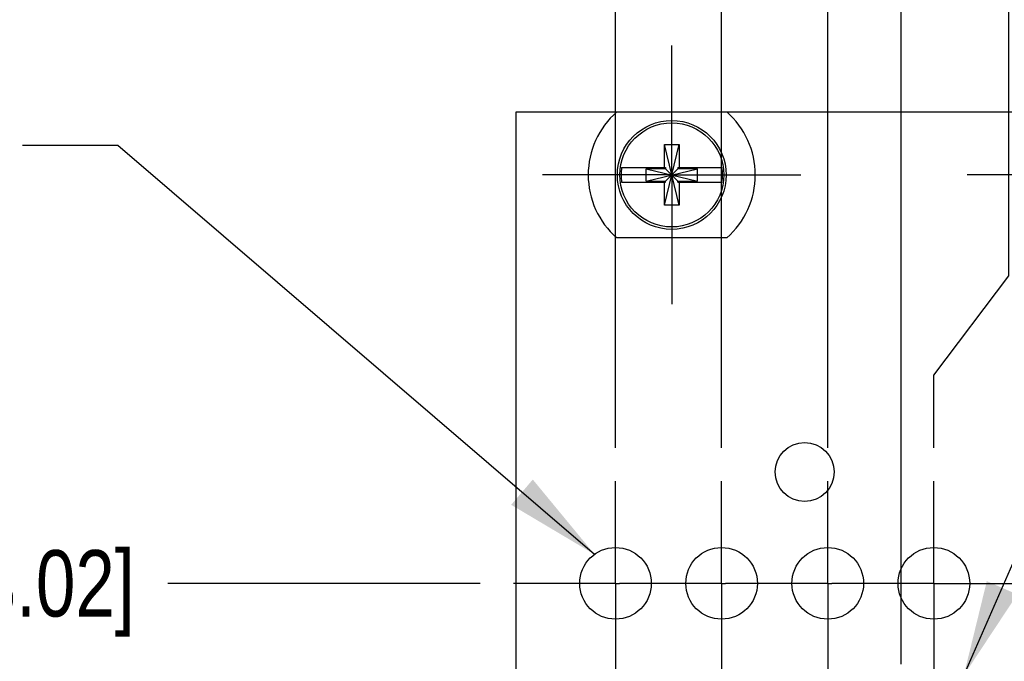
# Model space of a CAD drawing. Header units: inches. Extents: x 0.2 to 16.8, y 0.2 to 10.8.
# Tile 11 of 14: x 6.7 to 8.6, y 7.3 to 8.5. Entities that reach past the tile are written whole.
import ezdxf

# ---------------------------------------------------------------- set-up
doc = ezdxf.new("R2010")
doc.units = ezdxf.units.IN
doc.header["$LTSCALE"] = 0.935
doc.header["$MEASUREMENT"] = 0
doc.linetypes.add('CENTER', pattern=[0.6, 0.375, -0.075, 0.075, -0.075])
doc.layers.get('0').update_dxf_attribs({"linetype": 'CONTINUOUS'})
for name, color, linetype in [('DEFAULT_1', 7, 'CENTER'), ('DETAIL', 7, 'CONTINUOUS'), ('DIMENSIONS', 7, 'CONTINUOUS')]:
    doc.layers.add(name, color=color, linetype=linetype)
doc.styles.get("Standard").update_dxf_attribs({"font": 'txt', "width": 0.8})
doc.dimstyles.new('DIMSTYLE_1', dxfattribs={"dimtxt": 0.125, "dimasz": 0.18, "dimexe": 0.125, "dimexo": 0.0625, "dimgap": 0.09, "dimtad": 0, "dimtih": 1, "dimtoh": 1, "dimdec": 3, "dimzin": 4, "dimdsep": 46, "dimtxsty": 'STANDARD', "dimblk": '_FILLED', "dimblk1": '_FILLED', "dimblk2": '_FILLED', "dimcen": 0.09, "dimadec": 0, "dimazin": 0, "dimtp": 0.01, "dimtm": 0.01, "dimtfac": 1, "dimtdec": 3, "dimtofl": 0, "dimtmove": 0, "dimatfit": 3, "dimldrblk": '_FILLED', "dimfxl": 1, "dimtolj": 1, "dimtzin": 4, "dimarcsym": 0})
doc.dimstyles.get("Standard").update_dxf_attribs({"dimtxt": 0.125, "dimasz": 0.18, "dimexe": 0.125, "dimexo": 0.0625, "dimgap": 0.09, "dimtad": 0, "dimtih": 1, "dimtoh": 1, "dimdec": 3, "dimzin": 4, "dimdsep": 46, "dimtxsty": 'STANDARD', "dimblk": '_FILLED', "dimblk1": '_FILLED', "dimblk2": '_FILLED', "dimcen": 0.09, "dimadec": 0, "dimazin": 0, "dimtol": 1, "dimtp": 0.01, "dimtm": 0.01, "dimtfac": 1, "dimtdec": 3, "dimtofl": 0, "dimtmove": 0, "dimatfit": 3, "dimldrblk": '_FILLED', "dimfxl": 1, "dimtolj": 1, "dimtzin": 4, "dimarcsym": 0})

# ---------------------------------------------------------------- blocks, each defined once
blk = doc.blocks.new('*D7')
at = {"layer": 'DIMENSIONS', "color": 2, "linetype": 'CONTINUOUS'}
blk.add_line((7.5725, 7.4547), (6.9835, 7.4547), dxfattribs=at)
at = {"layer": 'DIMENSIONS', "color": 2, "linetype": 'CONTINUOUS', "insert": (6.921, 7.5172), "char_height": 0.125, "width": 1.425, "attachment_point": 3, "line_spacing_factor": 0.9}
blk.add_mtext('4.056{\\Ftxt.shx;\\W1.000000;\\H0.125000; }[103.02]', dxfattribs=at)
blk = doc.blocks.new('_FILLED')
at = {"color": 0, "linetype": 'BYBLOCK'}
blk.add_solid([(0, 0), (-1, 0.174), (-1, -0.174)], dxfattribs=at)
blk = doc.blocks.new('*D13')
at = {"layer": 'DIMENSIONS', "color": 2, "linetype": 'CONTINUOUS'}
for p, q in [((8.5687, 8.0339), (8.5687, 9.0251)), ((8.4275, 7.8469), (8.5687, 8.0339)), ((8.4275, 7.7097), (8.4275, 7.8469))]:
    blk.add_line(p, q, dxfattribs=at)
at = {"layer": 'DIMENSIONS', "color": 2, "linetype": 'CONTINUOUS', "insert": (8.5062, 9.0876), "char_height": 0.125, "width": 1.125, "attachment_point": 1, "rotation": 90, "line_spacing_factor": 0.9}
blk.add_mtext('.306{\\Ftxt.shx;\\W1.000000;\\H0.125000; }[7.77]', dxfattribs=at)
blk = doc.blocks.new('*D14')
at = {"layer": 'DIMENSIONS', "color": 2, "linetype": 'CONTINUOUS'}
blk.add_line((8.2275, 7.7097), (8.2275, 9.0251), dxfattribs=at)
at = {"layer": 'DIMENSIONS', "color": 2, "linetype": 'CONTINUOUS', "insert": (8.165, 9.0876), "char_height": 0.125, "width": 1.225, "attachment_point": 1, "rotation": 90, "line_spacing_factor": 0.9}
blk.add_mtext('.506{\\Ftxt.shx;\\W1.000000;\\H0.125000; }[12.85]', dxfattribs=at)
blk = doc.blocks.new('*D15')
at = {"layer": 'DIMENSIONS', "color": 2, "linetype": 'CONTINUOUS'}
blk.add_line((8.0275, 7.7097), (8.0275, 9.0251), dxfattribs=at)
at = {"layer": 'DIMENSIONS', "color": 2, "linetype": 'CONTINUOUS', "insert": (7.965, 9.0876), "char_height": 0.125, "width": 1.225, "attachment_point": 1, "rotation": 90, "line_spacing_factor": 0.9}
blk.add_mtext('.706{\\Ftxt.shx;\\W1.000000;\\H0.125000; }[17.93]', dxfattribs=at)
blk = doc.blocks.new('*D16')
at = {"layer": 'DIMENSIONS', "color": 2, "linetype": 'CONTINUOUS'}
blk.add_line((7.8275, 7.7097), (7.8275, 9.0251), dxfattribs=at)
at = {"layer": 'DIMENSIONS', "color": 2, "linetype": 'CONTINUOUS', "insert": (7.765, 9.0876), "char_height": 0.125, "width": 1.225, "attachment_point": 1, "rotation": 90, "line_spacing_factor": 0.9}
blk.add_mtext('.906{\\Ftxt.shx;\\W1.000000;\\H0.125000; }[23.01]', dxfattribs=at)
blk = doc.blocks.new('*D17')
at = {"layer": 'DIMENSIONS', "color": 2, "linetype": 'CONTINUOUS'}
blk.add_line((8.3659, 7.3027), (8.3659, 9.0251), dxfattribs=at)
at = {"layer": 'DIMENSIONS', "color": 2, "linetype": 'CONTINUOUS', "insert": (8.3034, 9.0876), "char_height": 0.125, "width": 1.125, "attachment_point": 1, "rotation": 90, "line_spacing_factor": 0.9}
blk.add_mtext('.368{\\Ftxt.shx;\\W1.000000;\\H0.125000; }[9.34]', dxfattribs=at)

msp = doc.modelspace()

# ---------------------------------------------------------------- linework, layer by layer
at = {"color": 7, "linetype": 'CONTINUOUS'}
for p, q in [((7.6395, 8.3419), (7.6395, 3.2749)), ((7.8298, 8.3419), (7.6395, 8.3419)), ((7.8298, 8.3424), (8.0373, 8.3424)), ((8.6298, 8.3419), (8.0373, 8.3419)), ((7.9197, 8.1668), (7.9473, 8.2809)), ((7.9197, 8.2376), (7.9197, 8.2809)), ((7.9473, 8.1668), (7.9197, 8.2809)), ((7.9197, 8.2809), (7.9473, 8.2809)), ((7.9473, 8.2809), (7.9473, 8.2376)), ((7.8389, 8.2376), (7.9218, 8.2376)), ((7.885, 8.2121), (7.885, 8.2356)), ((7.885, 8.2356), (7.9821, 8.2121)), ((7.885, 8.2121), (7.9821, 8.2356)), ((7.9218, 8.2356), (7.885, 8.2356)), ((7.9218, 8.2376), (7.9218, 8.2356)), ((7.9218, 8.2121), (7.9452, 8.2356)), ((7.9452, 8.2121), (7.9218, 8.2356)), ((7.9452, 8.2376), (7.9452, 8.2356)), ((7.9452, 8.2376), (8.0282, 8.2376)), ((7.9821, 8.2356), (7.9452, 8.2356)), ((7.9821, 8.2121), (7.9821, 8.2356)), ((7.8389, 8.2101), (7.9218, 8.2101)), ((7.885, 8.2121), (7.9218, 8.2121)), ((7.9197, 8.1668), (7.9197, 8.2101)), ((7.9218, 8.2101), (7.9218, 8.2121)), ((7.9452, 8.2101), (7.9452, 8.2121)), ((7.9452, 8.2121), (7.9821, 8.2121)), ((7.9452, 8.2101), (8.0282, 8.2101)), ((7.9473, 8.2101), (7.9473, 8.1668)), ((7.9473, 8.1668), (7.9197, 8.1668)), ((8.0373, 8.1054), (7.8298, 8.1054))]:
    msp.add_line(p, q, dxfattribs=at)
for centre, radius in [((7.9335, 8.2239), 0.1025), ((7.9335, 8.2239), 0.098), ((8.1839, 7.6645), 0.0555), ((7.8275, 7.4547), 0.0675), ((8.0275, 7.4547), 0.0675), ((8.2275, 7.4547), 0.0675), ((8.4275, 7.4547), 0.0675)]:
    msp.add_circle(centre, radius, dxfattribs=at)
for radius, start, end in [(0.1575, 131.203, 228.797), (0.1575, 311.203, 48.797), (0.0956, 171.7166, 188.2834), (0.0956, 351.7166, 8.2834)]:
    msp.add_arc((7.9335, 8.2239), radius, start, end, dxfattribs=at)
at = {"layer": 'DEFAULT_1', "color": 7, "linetype": 'CENTER'}
for p, q in [((7.9335, 8.2239), (7.9335, 8.4674)), ((7.9335, 8.2239), (7.69, 8.2239)), ((7.9335, 8.2239), (7.9335, 7.9804)), ((7.9335, 8.2239), (8.177, 8.2239)), ((8.7335, 8.2239), (8.49, 8.2239)), ((7.8275, 7.4547), (7.8275, 7.6472)), ((8.0275, 7.4547), (8.0275, 7.6472)), ((8.2275, 7.4547), (8.2275, 7.6472)), ((8.4275, 7.4547), (8.4275, 7.6472)), ((7.8275, 7.4547), (7.635, 7.4547)), ((7.8275, 7.4547), (7.8275, 7.2622)), ((7.8275, 7.4547), (7.835, 7.4547)), ((8.0275, 7.4547), (7.835, 7.4547)), ((8.0275, 7.4547), (8.0275, 7.2622)), ((8.0275, 7.4547), (8.035, 7.4547)), ((8.2275, 7.4547), (8.035, 7.4547)), ((8.2275, 7.4547), (8.2275, 7.2622)), ((8.2275, 7.4547), (8.235, 7.4547)), ((8.4275, 7.4547), (8.235, 7.4547)), ((8.4275, 7.4547), (8.4275, 7.2622)), ((8.4275, 7.4547), (8.62, 7.4547))]:
    msp.add_line(p, q, dxfattribs=at)

# ---------------------------------------------------------------- dimensions: what is measured, and where the dimension line sits
at = {"layer": 'DIMENSIONS', "color": 2, "linetype": 'CONTINUOUS'}
for feature_location, offset, dtype, origin, picture, middle in [((7.8275, 7.7097), (0, 1.3154), 1, (8.7335, 7.6472), '*D16', (7.8275, 9.7001)), ((8.0275, 7.7097), (0, 1.3154), 1, (8.7335, 7.6472), '*D15', (8.0275, 9.7001)), ((8.2275, 7.7097), (0, 1.3154), 1, (8.7335, 7.6472), '*D14', (8.2275, 9.7001)), ((8.3659, 7.3027), (0, 1.7224), 1, (8.7335, 7.2402), '*D17', (8.3659, 9.6501)), ((8.4275283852, 7.7096581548), (0.1411654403, 1.3153953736), 0, (8.7335283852, 7.6471581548), '*D13', (8.5686938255, 9.6500535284)), ((7.5725, 7.4547), (-0.589, 0), 0, (7.635, 3.3989), '*D7', (6.2085, 7.4547))]:
    dim = msp.add_ordinate_dim(feature_location=feature_location, offset=offset, dtype=dtype, origin=origin, dimstyle='DIMSTYLE_1', override={"dimtad": 1, "dimtih": 0, "dimtoh": 0}, dxfattribs=at)
    dim.commit()
    dim.dimension.update_dxf_attribs({"geometry": picture, "text_midpoint": middle})

# ---------------------------------------------------------------- leaders
at = {"layer": 'DETAIL', "color": 2, "linetype": 'CONTINUOUS'}
for points in [[(8.4839, 7.2814), (9.276, 9.0924), (9.456, 9.0924)], [(7.7879, 7.5093), (6.8895, 8.279), (6.7095, 8.279)]]:
    msp.add_leader(points, dimstyle='STANDARD', override={"dimtad": 0}, dxfattribs=at)

doc.saveas('drawing.dxf')
